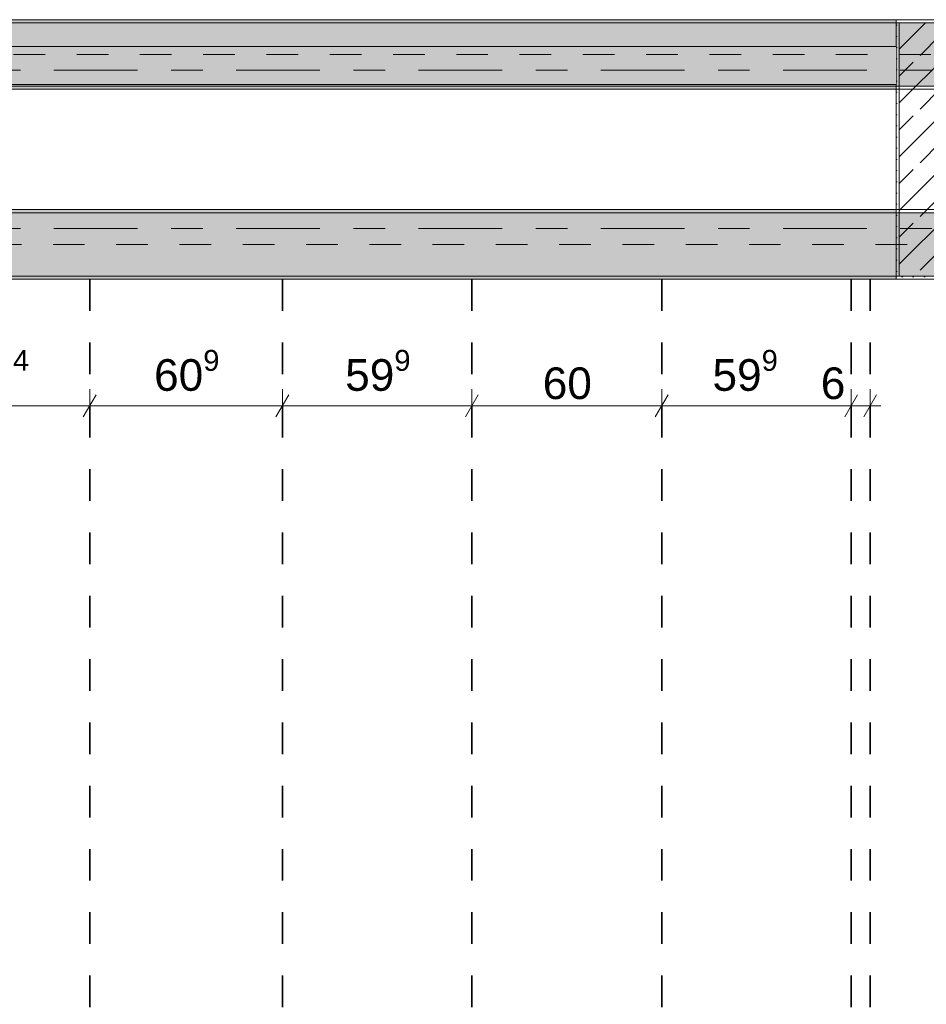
# Model space of a CAD drawing. Header units: metres. Extents: x -3.6 to 84.5, y -11 to 16.8.
# Tile 203 of 228: x 58.8 to 61.7, y 2.9 to 6. Entities that reach past the tile are written whole.
import ezdxf

# ---------------------------------------------------------------- set-up
doc = ezdxf.new("R2010")
doc.units = ezdxf.units.M
doc.header["$MEASUREMENT"] = 0
for name, pattern in [('Achse', [0.2, 0.1, -0.05, 0, -0.05]), ('Strichlinie doppelt', [0.546806, 0.264583, -0.105833, 0.070556, -0.105833]), ('Wipeout_Contour', [1, 0, -1])]:
    doc.linetypes.add(name, pattern=pattern)
for name, color, linetype in [('155 - Bemaßung_ Beschriftung.Ausbau - Deckenelemente', 7, 'Continuous'), ('451 - Universal.Achsen Raster', 7, 'Continuous'), ('605 - Struktur.Wand Innen', 7, 'Continuous'), ('607 - Struktur.Stütze', 7, 'Continuous'), ('608 - Struktur.Träger', 7, 'Continuous')]:
    doc.layers.add(name, color=color, linetype=linetype)
doc.styles.add('ERSTELLTER_STIL_2', font='txt')
doc.dimstyles.new('ERSTELLTER_STIL__1', dxfattribs={"dimtxt": 0.1, "dimasz": 0.0532, "dimexe": 0.18, "dimexo": 0.0625, "dimgap": 0, "dimtad": 1, "dimtih": 1, "dimtoh": 1, "dimzin": 0, "dimdsep": 46, "dimtxsty": 'ERSTELLTER_STIL_2', "dimblk": 'ARROWHEAD_2', "dimblk1": 'ARROWHEAD_2', "dimblk2": 'ARROWHEAD_2', "dimcen": 0.09, "dimse1": 1, "dimse2": 1, "dimclrd": 7, "dimclre": 7, "dimclrt": 7, "dimazin": 0, "dimtfac": 1, "dimtdec": 4, "dimtmove": 0, "dimatfit": 3, "dimfxl": 1, "dimtolj": 1, "dimtzin": 0, "dimarcsym": 0})
pattern_1 = [(45, (0, 0), (-0.08485281, 0.08485281), []), (45, (-0.04243, 0.04243), (-0.08485281, 0.08485281), [0.09, -0.03])]
pattern_2 = [(45, (0, 0), (-0.01767767, 0.01767767), [0, -0.025])]

# ---------------------------------------------------------------- blocks, each defined once
blk = doc.blocks.new('*D306')
at = {"layer": '155 - Bemaßung_ Beschriftung.Ausbau - Deckenelemente', "color": 7, "linetype": 'Continuous', "lineweight": 5}
for p, q in [((58.4472, 4.825), (58.4068, 4.755)), ((58.427, 4.7375), (58.427, 4.8425)), ((59.0412, 4.825), (59.0008, 4.755)), ((59.021, 4.7375), (59.021, 4.8425)), ((58.427, 4.79), (59.021, 4.79))]:
    blk.add_line(p, q, dxfattribs=at)
at = {"layer": '155 - Bemaßung_ Beschriftung.Ausbau - Deckenelemente', "color": 7, "lineweight": 5, "insert": (58.6231, 4.8083), "char_height": 0.1, "attachment_point": 7, "style": 'ERSTELLTER_STIL_2'}
blk.add_mtext('\\A1;{\\pql;\\fArial|b0|i0|c0|p38;59\\fArial|b0|i0|c0|p38;\\A1{\\H.66x;\\S4^  ;}}', dxfattribs=at)
blk = doc.blocks.new('ARROWHEAD_2')
at = {"color": 0, "linetype": 'Continuous', "lineweight": 0}
for p, q in [((-0.378, -0.655), (0.378, 0.655)), ((0, 0), (-1, 0))]:
    blk.add_line(p, q, dxfattribs=at)
blk = doc.blocks.new('*D307')
at = {"layer": '155 - Bemaßung_ Beschriftung.Ausbau - Deckenelemente', "color": 7, "linetype": 'Continuous', "lineweight": 5}
for p, q in [((59.0412, 4.825), (59.0008, 4.755)), ((59.021, 4.7375), (59.021, 4.8425)), ((59.6502, 4.825), (59.6098, 4.755)), ((59.63, 4.7375), (59.63, 4.8425)), ((59.021, 4.79), (59.63, 4.79))]:
    blk.add_line(p, q, dxfattribs=at)
at = {"layer": '155 - Bemaßung_ Beschriftung.Ausbau - Deckenelemente', "color": 7, "lineweight": 5, "insert": (59.2246, 4.8083), "char_height": 0.1, "attachment_point": 7, "style": 'ERSTELLTER_STIL_2'}
blk.add_mtext('\\A1;{\\pql;\\fArial|b0|i0|c0|p38;60\\fArial|b0|i0|c0|p38;\\A1{\\H.66x;\\S9^  ;}}', dxfattribs=at)
blk = doc.blocks.new('*D308')
at = {"layer": '155 - Bemaßung_ Beschriftung.Ausbau - Deckenelemente', "color": 7, "linetype": 'Continuous', "lineweight": 5}
for p, q in [((59.6502, 4.825), (59.6098, 4.755)), ((59.63, 4.7375), (59.63, 4.8425)), ((60.2492, 4.825), (60.2088, 4.755)), ((60.229, 4.7375), (60.229, 4.8425)), ((59.63, 4.79), (60.229, 4.79))]:
    blk.add_line(p, q, dxfattribs=at)
at = {"layer": '155 - Bemaßung_ Beschriftung.Ausbau - Deckenelemente', "color": 7, "lineweight": 5, "insert": (59.8286, 4.8083), "char_height": 0.1, "attachment_point": 7, "style": 'ERSTELLTER_STIL_2'}
blk.add_mtext('\\A1;{\\pql;\\fArial|b0|i0|c0|p38;59\\fArial|b0|i0|c0|p38;\\A1{\\H.66x;\\S9^  ;}}', dxfattribs=at)
blk = doc.blocks.new('*D309')
at = {"layer": '155 - Bemaßung_ Beschriftung.Ausbau - Deckenelemente', "color": 7, "linetype": 'Continuous', "lineweight": 5}
for p, q in [((60.2492, 4.825), (60.2088, 4.755)), ((60.229, 4.7375), (60.229, 4.8425)), ((60.8492, 4.825), (60.8088, 4.755)), ((60.829, 4.7375), (60.829, 4.8425)), ((60.229, 4.79), (60.829, 4.79))]:
    blk.add_line(p, q, dxfattribs=at)
at = {"layer": '155 - Bemaßung_ Beschriftung.Ausbau - Deckenelemente', "color": 7, "lineweight": 5, "insert": (60.4531, 4.81), "char_height": 0.1, "attachment_point": 7, "style": 'ERSTELLTER_STIL_2'}
blk.add_mtext('\\A1;{\\pql;\\fArial|b0|i0|c0|p38;60}', dxfattribs=at)
blk = doc.blocks.new('*D310')
at = {"layer": '155 - Bemaßung_ Beschriftung.Ausbau - Deckenelemente', "color": 7, "linetype": 'Continuous', "lineweight": 5}
for p, q in [((60.8492, 4.825), (60.8088, 4.755)), ((60.829, 4.7375), (60.829, 4.8425)), ((61.4482, 4.825), (61.4078, 4.755)), ((61.428, 4.7375), (61.428, 4.8425)), ((60.829, 4.79), (61.428, 4.79))]:
    blk.add_line(p, q, dxfattribs=at)
at = {"layer": '155 - Bemaßung_ Beschriftung.Ausbau - Deckenelemente', "color": 7, "lineweight": 5, "char_height": 0.1, "attachment_point": 7, "style": 'ERSTELLTER_STIL_2'}
for s, insert in [('\\A1;{\\pql;\\fArial|b0|i0|c0|p38;59\\fArial|b0|i0|c0|p38;\\A1{\\H.66x;\\S9^  ;}}', (60.9896, 4.8083)), ('\\A1;{\\pql;\\fArial|b0|i0|c0|p38;6}', (61.3319, 4.81))]:
    blk.add_mtext(s, dxfattribs=dict(at, insert=insert))
blk = doc.blocks.new('*D311')
at = {"layer": '155 - Bemaßung_ Beschriftung.Ausbau - Deckenelemente', "color": 7, "linetype": 'Continuous', "lineweight": 5}
for p, q in [((61.4482, 4.825), (61.4078, 4.755)), ((61.428, 4.7375), (61.428, 4.8425)), ((61.4678, 4.755), (61.5082, 4.825)), ((61.488, 4.7375), (61.488, 4.8425)), ((61.428, 4.79), (61.488, 4.79)), ((61.488, 4.79), (61.5222, 4.79))]:
    blk.add_line(p, q, dxfattribs=at)

msp = doc.modelspace()

# ---------------------------------------------------------------- hatches: boundary and pattern name
at = {"layer": '607 - Struktur.Stütze', "linetype": 'Continuous', "lineweight": 0, "true_color": 0x000000}
h = msp.add_hatch(dxfattribs=at)
h.set_pattern_fill('Gips_0001', color=18, style=0, pattern_type=2)
h.set_pattern_definition(pattern_2)
h.paths.add_polyline_path([(61.57, 6.01), (61.57, 5.19), (61.88, 5.19), (61.88, 5.2), (61.58, 5.2), (61.58, 6), (61.88, 6), (61.88, 6.01)])
h = msp.add_hatch(dxfattribs=at)
h.set_pattern_fill('Beton__Stahlbeton_0001', color=18, style=0, pattern_type=2)
h.set_pattern_definition(pattern_1)
h.paths.add_polyline_path([(61.58, 5.2), (61.88, 5.2), (61.88, 6), (61.58, 6)])
at = {"layer": '608 - Struktur.Träger', "linetype": 'Continuous', "lineweight": 0, "true_color": 0x000000}
h = msp.add_hatch(dxfattribs=at)
h.set_pattern_fill('Gips_0001', color=18, style=0, pattern_type=2)
h.set_pattern_definition(pattern_2)
h.paths.add_polyline_path([(54.69, 6.01), (54.69, 6), (61.57, 6), (61.57, 6.01)])
h = msp.add_hatch(dxfattribs=at)
h.set_pattern_fill('Beton__Stahlbeton_0001', color=18, style=0, pattern_type=2)
h.set_pattern_definition(pattern_1)
h.paths.add_polyline_path([(14.5051, 5.2), (18.37, 5.2), (18.69, 5.2), (22.06, 5.2), (22.19, 5.2), (25.57, 5.2), (25.89, 5.2), (29.23, 5.2), (29.41, 5.2), (32.77, 5.2), (33.09, 5.2), (36.465, 5.2), (36.605, 5.2), (39.97, 5.2), (40.29, 5.2), (47.17, 5.2), (47.49, 5.2), (50.85, 5.2), (51.02, 5.2), (54.37, 5.2), (54.69, 5.2), (58.07, 5.2), (58.205, 5.2), (61.57, 5.2), (61.88, 5.2), (61.88, 5.4), (61.57, 5.4), (58.205, 5.4), (58.07, 5.4), (54.69, 5.4), (54.37, 5.4), (51.02, 5.4), (50.85, 5.4), (47.49, 5.4), (47.17, 5.4), (40.29, 5.4), (39.97, 5.4), (36.605, 5.4), (36.465, 5.4), (33.09, 5.4), (32.77, 5.4), (29.41, 5.4), (29.23, 5.4), (25.89, 5.4), (25.57, 5.4), (22.19, 5.4), (22.06, 5.4), (18.69, 5.4), (18.37, 5.4), (14.5051, 5.4)])
h = msp.add_hatch(dxfattribs=at)
h.set_pattern_fill('Gips_0001', color=18, style=0, pattern_type=2)
h.set_pattern_definition(pattern_2)
h.paths.add_polyline_path([(58.205, 5.41), (58.205, 5.4), (61.57, 5.4), (61.57, 5.41)])
h = msp.add_hatch(dxfattribs=at)
h.set_pattern_fill('Gips_0001', color=18, style=0, pattern_type=2)
h.set_pattern_definition(pattern_2)
h.paths.add_polyline_path([(61.57, 5.2), (58.205, 5.2), (58.205, 5.19), (61.57, 5.19)])

# ---------------------------------------------------------------- linework, layer by layer
at = {"layer": '155 - Bemaßung_ Beschriftung.Ausbau - Deckenelemente', "color": 7, "linetype": 'Achse', "lineweight": 35}
for p, q in [((59.021, 5.1899), (59.021, 0.7099)), ((59.63, 5.1899), (59.63, 0.7099)), ((60.229, 5.1899), (60.229, 0.7099)), ((60.829, 5.1899), (60.829, 0.7099)), ((61.428, 5.1899), (61.428, 0.7099)), ((61.488, 5.1899), (61.488, 0.7099))]:
    msp.add_line(p, q, dxfattribs=at)
at = {"layer": '451 - Universal.Achsen Raster', "color": 160, "linetype": 'Strichlinie doppelt', "lineweight": 9, "true_color": 0x3232ff}
msp.add_line((64.935, 5.35), (-3.175, 5.35), dxfattribs=at)
at = {"layer": '607 - Struktur.Stütze', "color": 7, "linetype": 'Continuous', "lineweight": 5, "flags": 128}
msp.add_lwpolyline([(61.88, 6.01), (61.57, 6.01), (61.57, 5.19), (61.88, 5.19)], dxfattribs=at)
at = {"layer": '607 - Struktur.Stütze', "color": 7, "linetype": 'Continuous', "lineweight": 13, "flags": 128}
msp.add_lwpolyline([(61.58, 5.2), (61.88, 5.2), (61.88, 6), (61.58, 6)], close=True, dxfattribs=at)
at = {"layer": '608 - Struktur.Träger', "color": 7, "linetype": 'Continuous', "lineweight": 13}
for p, q in [((0.38, 6.01), (61.88, 6.01)), ((61.57, 6), (54.69, 6)), ((61.88, 6), (61.57, 6)), ((14.5051, 5.41), (61.88, 5.41)), ((61.57, 5.4), (58.205, 5.4)), ((61.88, 5.4), (61.57, 5.4)), ((14.5051, 5.19), (61.88, 5.19))]:
    msp.add_line(p, q, dxfattribs=at)
at = {"layer": '608 - Struktur.Träger', "color": 7, "linetype": 'Continuous', "lineweight": 5}
for p, q in [((61.57, 6.01), (54.69, 6.01)), ((61.57, 6.01), (61.57, 6)), ((61.57, 5.41), (58.205, 5.41)), ((61.57, 5.41), (61.57, 5.4)), ((61.57, 5.2), (61.57, 5.19)), ((61.57, 5.19), (58.205, 5.19))]:
    msp.add_line(p, q, dxfattribs=at)
at = {"layer": '608 - Struktur.Träger', "color": 7, "linetype": 'Achse', "lineweight": 9}
msp.add_line((14.5051, 5.3), (61.88, 5.3), dxfattribs=at)
at = {"layer": '608 - Struktur.Träger', "color": 7, "linetype": 'Continuous', "lineweight": 13, "flags": 128}
msp.add_lwpolyline([(61.88, 5.2), (61.57, 5.2), (58.205, 5.2), (58.07, 5.2), (54.69, 5.2), (54.37, 5.2)], dxfattribs=at)

# ---------------------------------------------------------------- dimensions: what is measured, and where the dimension line sits
at = {"layer": '155 - Bemaßung_ Beschriftung.Ausbau - Deckenelemente', "color": 7, "linetype": 'Continuous', "lineweight": 5}
for base, p1, p2, picture, middle in [((59.021, 4.79), (58.427, 5.1899), (59.021, 5.1899), '*D306', (58.8344, 4.86)), ((59.63, 4.79), (59.021, 5.1899), (59.63, 5.1899), '*D307', (59.4359, 4.86)), ((60.229, 4.79), (59.63, 5.1899), (60.229, 5.1899), '*D308', (60.0399, 4.86)), ((61.428, 4.79), (60.829, 5.1899), (61.428, 5.1899), '*D310', (61.2009, 4.86)), ((60.829, 4.79), (60.229, 5.1899), (60.829, 5.1899), '*D309', (60.5293, 4.86)), ((61.488, 4.79), (61.428, 5.1899), (61.488, 5.1899), '*D311', (61.37, 4.86))]:
    dim = msp.add_linear_dim(base=base, p1=p1, p2=p2, dimstyle='ERSTELLTER_STIL__1', dxfattribs=at)
    dim.commit()
    dim.dimension.update_dxf_attribs({"geometry": picture, "text_midpoint": middle, "dimtype": 160})

# ---------------------------------------------------------------- next in the draw order: wipeouts: each hides what was drawn before it
at = {"color": 254, "linetype": 'Wipeout_Contour', "lineweight": 0, "ltscale": 240.699705}
msp.add_wipeout([(58.205, 5.925), (58.205, 5.805), (61.57, 5.805), (61.57, 5.925)], dxfattribs=at).dxf.layer = '605 - Struktur.Wand Innen'

# ---------------------------------------------------------------- next in the draw order: hatches: boundary and pattern name
at = {"layer": '608 - Struktur.Träger', "linetype": 'Continuous', "lineweight": 0, "true_color": 0x000000}
h = msp.add_hatch(dxfattribs=at)
h.set_pattern_fill('Beton__Stahlbeton_0001', color=18, style=0, pattern_type=2)
h.set_pattern_definition(pattern_1)
h.paths.add_polyline_path([(0.69, 6), (0.38, 6), (0.38, 5.8), (0.69, 5.8), (7.57, 5.8), (7.89, 5.8), (11.17, 5.8), (11.49, 5.8), (18.37, 5.8), (18.69, 5.8), (22.06, 5.8), (22.19, 5.8), (25.57, 5.8), (25.89, 5.8), (32.77, 5.8), (33.09, 5.8), (36.465, 5.8), (36.605, 5.8), (39.97, 5.8), (40.29, 5.8), (47.17, 5.8), (47.49, 5.8), (50.85, 5.8), (51.02, 5.8), (54.37, 5.8), (54.69, 5.8), (58.07, 5.8), (58.205, 5.8), (61.57, 5.8), (61.88, 5.8), (61.88, 6), (61.57, 6), (54.69, 6), (54.37, 6), (50.9625, 6), (50.8975, 6), (47.49, 6), (47.17, 6), (40.29, 6), (39.97, 6), (33.09, 6), (25.57, 6), (18.69, 6), (18.37, 6), (14.945, 6), (14.88, 6), (11.49, 6), (11.17, 6), (7.89, 6), (7.57, 6)])
h = msp.add_hatch(dxfattribs=at)
h.set_pattern_fill('Gips_0001', color=18, style=0, pattern_type=2)
h.set_pattern_definition(pattern_2)
h.paths.add_polyline_path([(61.57, 5.8), (58.205, 5.8), (58.205, 5.79), (61.57, 5.79)])

# ---------------------------------------------------------------- next in the draw order: linework, layer by layer
at = {"layer": '451 - Universal.Achsen Raster', "color": 160, "linetype": 'Strichlinie doppelt', "lineweight": 9, "true_color": 0x3232ff}
msp.add_line((64.935, 5.85), (-3.175, 5.85), dxfattribs=at)
at = {"layer": '605 - Struktur.Wand Innen', "color": 7, "linetype": 'Continuous', "lineweight": 13, "flags": 128}
for points in [[(61.57, 5.925), (58.205, 5.925)], [(58.205, 5.805), (61.57, 5.805)]]:
    msp.add_lwpolyline(points, dxfattribs=at)
at = {"layer": '608 - Struktur.Träger', "color": 7, "linetype": 'Achse', "lineweight": 9}
msp.add_line((0.38, 5.9), (61.88, 5.9), dxfattribs=at)
at = {"layer": '608 - Struktur.Träger', "color": 7, "linetype": 'Continuous', "lineweight": 13}
msp.add_line((0.38, 5.79), (61.88, 5.79), dxfattribs=at)
at = {"layer": '608 - Struktur.Träger', "color": 7, "linetype": 'Continuous', "lineweight": 5}
for p, q in [((61.57, 5.79), (58.205, 5.79)), ((61.57, 5.8), (61.57, 5.79))]:
    msp.add_line(p, q, dxfattribs=at)
at = {"layer": '608 - Struktur.Träger', "color": 7, "linetype": 'Continuous', "lineweight": 13, "flags": 128}
msp.add_lwpolyline([(61.88, 5.8), (61.57, 5.8), (58.205, 5.8), (58.07, 5.8), (54.69, 5.8), (54.37, 5.8)], dxfattribs=at)

doc.saveas('drawing.dxf')
